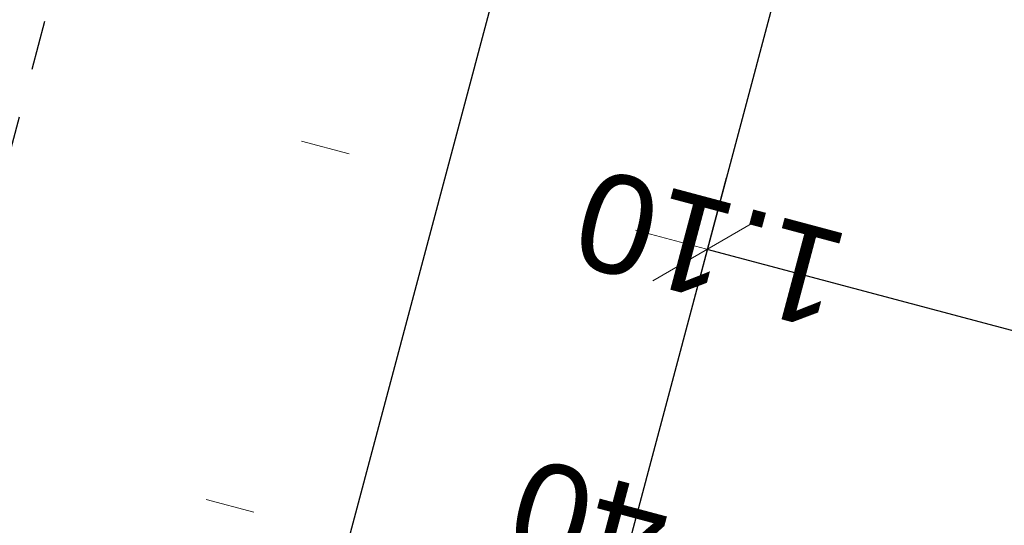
# Model space of a CAD drawing. Header units: metres. Extents: x 4462371 to 4462630, y 5328161 to 5328403.
# Tile 26 of 152: x 4462420.79 to 4462422.78, y 5328212.57 to 5328213.6. Entities that reach past the tile are written whole.
import ezdxf

# ---------------------------------------------------------------- set-up
doc = ezdxf.new("R2010")
doc.units = ezdxf.units.M
doc.header["$PDMODE"] = 65
for name, pattern in [('AUSGEZOGEN', [0]), ('PUNKT2_S9', [0.1, 0, -0.1]), ('VERDECKT2_S2', [0.15000000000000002, 0.1, -0.05])]:
    doc.linetypes.add(name, pattern=pattern)
doc.layers.add('Maßlinie_Allgemein', color=7, linetype='AUSGEZOGEN', lineweight=13)
doc.layers.add('Standard', color=7, linetype='AUSGEZOGEN', lineweight=13)
doc.styles.add('ARIAL', font='ARIAL.TTF')
doc.dimstyles.new('_DIMSTYLE_20', dxfattribs={"dimtxt": 0.2, "dimasz": 0.3, "dimexe": 0, "dimexo": 0, "dimgap": 0.1, "dimtad": 2, "dimdec": 1, "dimlfac": 100, "dimrnd": 0.5, "dimzin": 4, "dimdsep": 46, "dimtxsty": 'ARIAL', "dimblk1": 'ALL_ML_STRICH', "dimblk2": 'ALL_ML_STRICH', "dimsah": 1, "dimcen": 0, "dimclrd": 7, "dimclre": 7, "dimclrt": 7, "dimadec": 0, "dimazin": 0, "dimtfac": 1, "dimtdec": 0, "dimtix": 1, "dimtmove": 2, "dimatfit": 3, "dimfxl": 0, "dimtvp": 1.2, "dimtzin": 0, "dimlwd": 0, "dimlwe": 13, "dimarcsym": 0})
doc.dimstyles.new('_DIMSTYLE_3', dxfattribs={"dimtxt": 0.2, "dimasz": 0.3, "dimexe": 0, "dimexo": 0, "dimgap": 0.1, "dimtad": 2, "dimrnd": 0.005, "dimzin": 4, "dimdsep": 46, "dimtxsty": 'ARIAL', "dimblk1": 'ALL_ML_STRICH', "dimblk2": 'ALL_ML_STRICH', "dimsah": 1, "dimcen": 0, "dimclrd": 7, "dimclre": 7, "dimclrt": 7, "dimadec": 0, "dimazin": 0, "dimtfac": 1, "dimtdec": 0, "dimtix": 1, "dimtmove": 2, "dimatfit": 3, "dimfxl": 0, "dimtzin": 0, "dimlwd": 0, "dimlwe": 13, "dimarcsym": 0})

# ---------------------------------------------------------------- blocks, each defined once
blk = doc.blocks.new('ALL_ML_STRICH')
at = {"color": 0, "linetype": 'ByBlock', "lineweight": -2}
for p, q in [((0, -0.5), (0, 0.5)), ((-0.3, -0.3), (0.3, 0.3)), ((-1, 0), (0.5, 0))]:
    blk.add_line(p, q, dxfattribs=at)
blk = doc.blocks.new('*D470')
at = {"layer": 'DEFPOINTS', "color": 7, "linetype": 'AUSGEZOGEN', "lineweight": 13}
for p in [(4462422.004792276, 5328218.508976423), (4462417.329901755, 5328212.199595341), (4462420.126021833, 5328211.454883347)]:
    blk.add_point(p, dxfattribs=at)
at = {"layer": 'Maßlinie_Allgemein', "color": 7, "linetype": 'AUSGEZOGEN', "lineweight": -2}
for p, q in [((4462417.329901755, 5328212.199595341), (4462419.208672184, 5328219.25368842)), ((4462419.208672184, 5328219.25368842), (4462419.208672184, 5328219.25368842)), ((4462417.329901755, 5328212.199595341), (4462417.329901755, 5328212.199595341))]:
    blk.add_line(p, q, dxfattribs=at)
at = {"layer": 'Maßlinie_Allgemein', "color": 7, "linetype": 'AUSGEZOGEN', "lineweight": 13, "xscale": 0.3, "yscale": 0.3, "zscale": 0.3}
for p, rotation in [((4462419.208672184, 5328219.25368842), 75.08618508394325), ((4462417.329901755, 5328212.199595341), 255.0861850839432)]:
    blk.add_blockref('ALL_ML_STRICH', p, dxfattribs=dict(at, rotation=rotation))
at = {"layer": 'Maßlinie_Allgemein', "color": 7, "linetype": 'AUSGEZOGEN', "lineweight": 13, "insert": (4462418.076402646, 5328215.793318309), "char_height": 0.2, "width": 0.8, "attachment_point": 5, "rotation": 75.08618508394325, "style": 'ARIAL'}
blk.add_mtext('\\A1;{\\A1;{7.30\\H0.132000;\\S^ ;}}', dxfattribs=at)
blk = doc.blocks.new('*D485')
at = {"layer": 'DEFPOINTS', "color": 7, "linetype": 'AUSGEZOGEN', "lineweight": 13}
for p in [(4462422.374373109, 5328212.304867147), (4462421.794823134, 5328211.683077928), (4462422.181348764, 5328211.580131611)]:
    blk.add_point(p, dxfattribs=at)
at = {"layer": 'Maßlinie_Allgemein', "color": 7, "linetype": 'AUSGEZOGEN', "lineweight": -2}
for p, q in [((4462421.98784748, 5328212.407813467), (4462421.98784748, 5328212.407813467)), ((4462422.374373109, 5328212.304867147), (4462421.98784748, 5328212.407813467)), ((4462422.374373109, 5328212.304867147), (4462422.374373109, 5328212.304867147))]:
    blk.add_line(p, q, dxfattribs=at)
at = {"layer": 'Maßlinie_Allgemein', "color": 7, "linetype": 'AUSGEZOGEN', "lineweight": 13, "yscale": 0.3, "zscale": 0.3}
for p, xscale, rotation in [((4462421.98784748, 5328212.407813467), 0.2999999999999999, 165.0861850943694), ((4462422.374373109, 5328212.304867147), 0.3, 345.0861850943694)]:
    blk.add_blockref('ALL_ML_STRICH', p, dxfattribs=dict(at, xscale=xscale, rotation=rotation))
at = {"layer": 'Maßlinie_Allgemein', "color": 7, "linetype": 'AUSGEZOGEN', "lineweight": 13, "insert": (4462421.941614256, 5328212.578885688), "char_height": 0.2, "width": 0.8, "attachment_point": 5, "rotation": 165.0861850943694, "style": 'ARIAL'}
blk.add_mtext('\\A1;{\\A1;{40\\H0.132000;\\S^ ;}}', dxfattribs=at)
blk = doc.blocks.new('*D487')
at = {"layer": 'DEFPOINTS', "color": 7, "linetype": 'AUSGEZOGEN', "lineweight": 13}
for p in [(4462423.243817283, 5328212.849446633), (4462421.794823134, 5328211.683077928), (4462422.819163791, 5328211.255028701)]:
    blk.add_point(p, dxfattribs=at)
at = {"layer": 'Maßlinie_Allgemein', "color": 7, "linetype": 'AUSGEZOGEN', "lineweight": -2}
for p, q in [((4462422.180871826, 5328213.132549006), (4462422.180871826, 5328213.132549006)), ((4462423.243817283, 5328212.849446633), (4462422.180871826, 5328213.132549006)), ((4462423.243817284, 5328212.849446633), (4462423.243817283, 5328212.849446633))]:
    blk.add_line(p, q, dxfattribs=at)
at = {"layer": 'Maßlinie_Allgemein', "color": 7, "linetype": 'AUSGEZOGEN', "lineweight": 13, "xscale": 0.3, "yscale": 0.3, "zscale": 0.3}
for p, rotation in [((4462422.180871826, 5328213.132549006), 165.0861850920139), ((4462423.243817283, 5328212.849446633), 345.0861850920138)]:
    blk.add_blockref('ALL_ML_STRICH', p, dxfattribs=dict(at, rotation=rotation))
at = {"layer": 'Maßlinie_Allgemein', "color": 7, "linetype": 'AUSGEZOGEN', "lineweight": 13, "insert": (4462422.186376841, 5328213.134612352), "char_height": 0.2, "width": 0.8, "attachment_point": 5, "rotation": 165.08618509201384, "style": 'ARIAL'}
blk.add_mtext('\\A1;{\\A1;{1.10\\H0.132000;\\S^ ;}}', dxfattribs=at)
blk = doc.blocks.new('*D489')
at = {"layer": 'DEFPOINTS', "color": 7, "linetype": 'AUSGEZOGEN', "lineweight": 13}
for p in [(4462420.443493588, 5328215.147568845), (4462418.84371435, 5328212.055125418), (4462421.832560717, 5328211.259083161)]:
    blk.add_point(p, dxfattribs=at)
at = {"layer": 'Maßlinie_Allgemein', "color": 7, "linetype": 'AUSGEZOGEN', "lineweight": -2}
for p, q in [((4462418.84371435, 5328212.055125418), (4462419.718758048, 5328215.34059319)), ((4462419.718758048, 5328215.34059319), (4462419.718758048, 5328215.34059319)), ((4462418.84371435, 5328212.055125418), (4462418.84371435, 5328212.055125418))]:
    blk.add_line(p, q, dxfattribs=at)
at = {"layer": 'Maßlinie_Allgemein', "color": 7, "linetype": 'AUSGEZOGEN', "lineweight": 13, "yscale": 0.3, "zscale": 0.3}
for p, xscale, rotation in [((4462419.718758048, 5328215.34059319), 0.2999999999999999, 75.08618505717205), ((4462418.84371435, 5328212.055125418), 0.3, 255.0861850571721)]:
    blk.add_blockref('ALL_ML_STRICH', p, dxfattribs=dict(at, xscale=xscale, rotation=rotation))
at = {"layer": 'Maßlinie_Allgemein', "color": 7, "linetype": 'AUSGEZOGEN', "lineweight": 13, "insert": (4462419.088351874, 5328213.764535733), "char_height": 0.2, "width": 0.8, "attachment_point": 5, "rotation": 75.08618505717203, "style": 'ARIAL'}
blk.add_mtext('\\A1;{\\A1;{3.40\\H0.132000;\\S^ ;}}', dxfattribs=at)
blk = doc.blocks.new('*D494')
at = {"layer": 'DEFPOINTS', "color": 7, "linetype": 'AUSGEZOGEN', "lineweight": 13}
for p in [(4462423.532280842, 5328217.429489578), (4462421.263350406, 5328211.824629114), (4462421.988085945, 5328211.631604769)]:
    blk.add_point(p, dxfattribs=at)
at = {"layer": 'Maßlinie_Allgemein', "color": 7, "linetype": 'AUSGEZOGEN', "lineweight": -2}
for p, q in [((4462421.263350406, 5328211.824629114), (4462422.807545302, 5328217.622513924)), ((4462422.807545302, 5328217.622513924), (4462422.807545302, 5328217.622513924)), ((4462421.263350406, 5328211.824629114), (4462421.263350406, 5328211.824629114))]:
    blk.add_line(p, q, dxfattribs=at)
at = {"layer": 'Maßlinie_Allgemein', "color": 7, "linetype": 'AUSGEZOGEN', "lineweight": 13, "xscale": 0.3, "yscale": 0.3, "zscale": 0.3}
for p, rotation in [((4462422.807545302, 5328217.622513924), 75.086185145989), ((4462421.263350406, 5328211.824629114), 255.086185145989)]:
    blk.add_blockref('ALL_ML_STRICH', p, dxfattribs=dict(at, rotation=rotation))
at = {"layer": 'Maßlinie_Allgemein', "color": 7, "linetype": 'AUSGEZOGEN', "lineweight": 13, "insert": (4462421.842695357, 5328214.790212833), "char_height": 0.2, "width": 0.8, "attachment_point": 5, "rotation": 75.086185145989, "style": 'ARIAL'}
blk.add_mtext('\\A1;{\\A1;{6.00\\H0.132000;\\S^ ;}}', dxfattribs=at)

msp = doc.modelspace()

# ---------------------------------------------------------------- linework, layer by layer
at = {"layer": 'Standard', "color": 7, "linetype": 'VERDECKT2_S2', "lineweight": 25}
msp.add_line((4462421.972058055, 5328217.845035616), (4462420.427863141, 5328212.047150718), dxfattribs=at)
at = {"layer": 'Standard', "color": 7, "linetype": 'AUSGEZOGEN', "lineweight": 25}
msp.add_line((4462423.339018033, 5328217.480962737), (4462421.794823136, 5328211.683077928), dxfattribs=at)
at = {"layer": 'Standard', "color": 7, "linetype": 'PUNKT2_S9', "lineweight": 13}
msp.add_line((4462421.35950488, 5328213.351309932), (4462421.456136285, 5328213.325573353), dxfattribs=at)
at = {"layer": 'Standard', "color": 52, "linetype": 'AUSGEZOGEN', "lineweight": 13}
msp.add_line((4462421.166480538, 5328212.626574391), (4462421.263111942, 5328212.600837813), dxfattribs=at)

# ---------------------------------------------------------------- dimensions: what is measured, and where the dimension line sits
at = {"layer": 'Maßlinie_Allgemein', "color": 7, "linetype": 'AUSGEZOGEN', "lineweight": 13}
for base, p1, p2, angle, dimstyle, picture, middle in [((4462419.208672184, 5328219.25368842), (4462417.329901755, 5328212.199595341), (4462419.208672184, 5328219.25368842), 75.08618508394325, '_DIMSTYLE_3', '*D470', (4462418.076402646, 5328215.793318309)), ((4462422.807545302, 5328217.622513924), (4462421.263350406, 5328211.824629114), (4462422.807545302, 5328217.622513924), 75.086185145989, '_DIMSTYLE_3', '*D494', (4462421.842695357, 5328214.790212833)), ((4462419.718758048, 5328215.34059319), (4462418.84371435, 5328212.055125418), (4462419.718758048, 5328215.34059319), 75.08618505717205, '_DIMSTYLE_3', '*D489', (4462419.088351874, 5328213.764535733)), ((4462422.180871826, 5328213.132549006), (4462423.243817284, 5328212.849446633), (4462422.180871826, 5328213.132549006), 165.0861850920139, '_DIMSTYLE_3', '*D487', (4462422.186376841, 5328213.134612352)), ((4462421.98784748, 5328212.407813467), (4462422.374373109, 5328212.304867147), (4462421.98784748, 5328212.407813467), 165.0861850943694, '_DIMSTYLE_20', '*D485', (4462421.941614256, 5328212.578885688))]:
    dim = msp.add_linear_dim(base=base, p1=p1, p2=p2, angle=angle, dimstyle=dimstyle, override={"dimpost": '<>', "dimclrd": 7, "dimclre": 7, "dimclrt": 7, "dimlwd": 0, "dimlwe": 13}, dxfattribs=at)
    dim.commit()
    dim.dimension.update_dxf_attribs({"geometry": picture, "text_midpoint": middle, "dimtype": 160})

doc.saveas('drawing.dxf')
